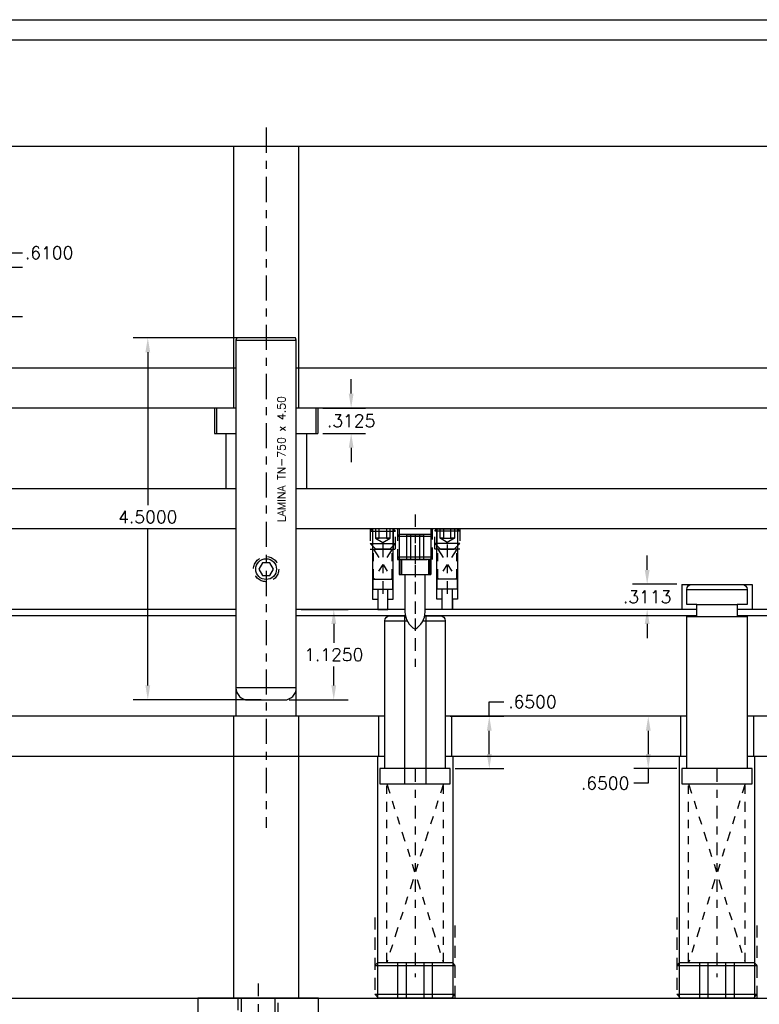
# Model space of a CAD drawing. Header units: inches. Extents: x -77 to 299, y -110 to 144.
# Tile 14 of 256: x 13 to 22, y -64 to -52. Entities that reach past the tile are written whole.
import ezdxf

# ---------------------------------------------------------------- set-up
doc = ezdxf.new("R2010")
doc.units = ezdxf.units.IN
doc.header["$MEASUREMENT"] = 0
for name, pattern in [('CENTER', [0.249, 0.156, -0.031, 0.031, -0.031]), ('CENTER-2', [0.498, 0.312, -0.062, 0.062, -0.062]), ('HIDDEN', [0.225, 0.15, -0.075]), ('PHANTOM', [0.25, 0.125, -0.025, 0.025, -0.025, 0.025, -0.025])]:
    doc.linetypes.add(name, pattern=pattern)
doc.layers.get('DEFPOINTS').update_dxf_attribs({"color": 8})
for name, color, linetype in [('SID-M-C', 74, 'CENTER'), ('SID-M-C2', 74, 'CENTER-2'), ('SID-M-D', 42, 'Continuous'), ('SID-M-H', 4, 'HIDDEN'), ('SID-M-P', 202, 'PHANTOM'), ('SID-M-S', 105, 'Continuous')]:
    doc.layers.add(name, color=color, linetype=linetype)
doc.styles.add('DIEMAKER', font='SIMPLEX.shx')
doc.styles.get("Standard").update_dxf_attribs({"font": 'txt.shx'})
doc.dimstyles.get("Standard").update_dxf_attribs({"dimtxt": 0.18, "dimasz": 0.18, "dimexe": 0.18, "dimexo": 0.0625, "dimgap": 0.09, "dimtad": 0, "dimtih": 1, "dimtoh": 1, "dimdec": 4, "dimzin": 0, "dimdsep": 46, "dimtxsty": 'Standard', "dimcen": 0.09, "dimadec": 0, "dimazin": 0, "dimtfac": 1, "dimtdec": 4, "dimtofl": 0, "dimtmove": 0, "dimatfit": 3, "dimfxl": 0, "dimtolj": 1, "dimtzin": 0, "dimarcsym": 0})
doc.dimstyles.new('STANDARD$0', dxfattribs={"dimtxt": 0.156, "dimasz": 0.18, "dimexe": 0.18, "dimexo": 0.0625, "dimgap": 0.07, "dimtad": 0, "dimtih": 1, "dimtoh": 1, "dimdec": 4, "dimzin": 4, "dimdsep": 46, "dimtxsty": 'Standard', "dimcen": 0.09, "dimclrd": 2, "dimclre": 2, "dimclrt": 2, "dimadec": 4, "dimazin": 0, "dimtfac": 1, "dimtdec": 4, "dimtofl": 0, "dimtmove": 0, "dimatfit": 3, "dimfxl": 0, "dimtolj": 1, "dimtzin": 0, "dimarcsym": 0})

# ---------------------------------------------------------------- blocks, each defined once
blk = doc.blocks.new('*D320')
at = {"layer": 'DEFPOINTS', "color": 0}
for p in [(12.492, -54.976), (12.886, -54.976), (12.515, -55.586)]:
    blk.add_point(p, dxfattribs=at)
at = {"layer": 'SID-M-D', "color": 2, "lineweight": -2}
for p, q in [((12.886, -54.976), (12.886, -54.796)), ((12.886, -54.796), (13.066, -54.796)), ((12.554, -54.976), (13.066, -54.976)), ((12.886, -55.406), (12.886, -55.156)), ((12.578, -55.586), (13.066, -55.586))]:
    blk.add_line(p, q, dxfattribs=at)
at = {"layer": 'SID-M-D', "color": 2}
for points in [[(12.856, -55.156), (12.916, -55.156), (12.886, -54.976)], [(12.856, -55.406), (12.916, -55.406), (12.886, -55.586)]]:
    blk.add_solid(points, dxfattribs=at)
at = {"layer": 'SID-M-D', "color": 2, "insert": (13.396, -54.796), "char_height": 0.156, "attachment_point": 5}
blk.add_mtext('\\A1;.6100', dxfattribs=at)
blk = doc.blocks.new('*D321')
at = {"layer": 'DEFPOINTS', "color": 0}
for p in [(16.092, -55.851), (14.622, -60.351), (16.092, -60.351)]:
    blk.add_point(p, dxfattribs=at)
at = {"layer": 'SID-M-D', "color": 2, "lineweight": -2}
for p, q in [((16.029, -55.851), (14.442, -55.851)), ((14.622, -56.031), (14.622, -57.93)), ((14.622, -60.171), (14.622, -58.226)), ((16.029, -60.351), (14.442, -60.351))]:
    blk.add_line(p, q, dxfattribs=at)
at = {"layer": 'SID-M-D', "color": 2}
for points in [[(14.592, -56.031), (14.652, -56.031), (14.622, -55.851)], [(14.592, -60.171), (14.652, -60.171), (14.622, -60.351)]]:
    blk.add_solid(points, dxfattribs=at)
at = {"layer": 'SID-M-D', "color": 2, "insert": (14.622, -58.078), "char_height": 0.156, "attachment_point": 5}
blk.add_mtext('\\A1;4.5000', dxfattribs=at)
blk = doc.blocks.new('*D322')
at = {"layer": 'DEFPOINTS', "color": 0}
for p in [(16.467, -59.226), (16.932, -59.226), (16.317, -60.351)]:
    blk.add_point(p, dxfattribs=at)
at = {"layer": 'SID-M-D', "color": 2, "lineweight": -2}
for p, q in [((16.529, -59.226), (17.112, -59.226)), ((16.932, -59.406), (16.932, -59.641)), ((16.932, -60.171), (16.932, -59.937)), ((16.379, -60.351), (17.112, -60.351))]:
    blk.add_line(p, q, dxfattribs=at)
at = {"layer": 'SID-M-D', "color": 2}
for points in [[(16.902, -59.406), (16.962, -59.406), (16.932, -59.226)], [(16.902, -60.171), (16.962, -60.171), (16.932, -60.351)]]:
    blk.add_solid(points, dxfattribs=at)
at = {"layer": 'SID-M-D', "color": 2, "insert": (16.932, -59.789), "char_height": 0.156, "attachment_point": 5}
blk.add_mtext('\\A1;1.1250', dxfattribs=at)
blk = doc.blocks.new('*D323')
at = {"layer": 'DEFPOINTS', "color": 0}
for p in [(16.732, -56.726), (17.148, -56.726), (16.732, -57.039)]:
    blk.add_point(p, dxfattribs=at)
at = {"layer": 'SID-M-D', "color": 2, "lineweight": -2}
for p, q in [((17.148, -56.546), (17.148, -56.366)), ((16.795, -56.726), (17.328, -56.726)), ((16.795, -57.039), (17.328, -57.039)), ((17.148, -57.219), (17.148, -57.399))]:
    blk.add_line(p, q, dxfattribs=at)
at = {"layer": 'SID-M-D', "color": 2}
for points in [[(17.118, -56.546), (17.178, -56.546), (17.148, -56.726)], [(17.118, -57.219), (17.178, -57.219), (17.148, -57.039)]]:
    blk.add_solid(points, dxfattribs=at)
at = {"layer": 'SID-M-D', "color": 2, "insert": (17.148, -56.883), "char_height": 0.156, "attachment_point": 5}
blk.add_mtext('\\A1;.3125', dxfattribs=at)
blk = doc.blocks.new('dm108731')
at = {"layer": 'SID-M-H'}
blk.add_circle((0, 0), 0.156, dxfattribs=at)
at = {"layer": 'SID-M-S'}
blk.add_lwpolyline([(-0.045, 0.078), (-0.09, 0), (-0.045, -0.078), (0.045, -0.078), (0.09, 0), (0.045, 0.078)], close=True, dxfattribs=at)
blk.add_circle((0, 0), 0.129, dxfattribs=at)
blk = doc.blocks.new('*D339')
at = {"layer": 'DEFPOINTS', "color": 0}
for p in [(18.317, -60.555), (18.864, -60.555), (18.379, -61.205)]:
    blk.add_point(p, dxfattribs=at)
at = {"layer": 'SID-M-D', "color": 2, "lineweight": -2}
for p, q in [((18.864, -60.555), (18.864, -60.375)), ((18.864, -60.375), (19.044, -60.375)), ((18.379, -60.555), (19.044, -60.555)), ((18.864, -61.025), (18.864, -60.735)), ((18.442, -61.205), (19.044, -61.205))]:
    blk.add_line(p, q, dxfattribs=at)
at = {"layer": 'SID-M-D', "color": 2}
for points in [[(18.834, -60.735), (18.894, -60.735), (18.864, -60.555)], [(18.834, -61.025), (18.894, -61.025), (18.864, -61.205)]]:
    blk.add_solid(points, dxfattribs=at)
at = {"layer": 'SID-M-D', "color": 2, "insert": (19.4, -60.375), "char_height": 0.156, "attachment_point": 5}
blk.add_mtext('\\A1;.6500', dxfattribs=at)
blk = doc.blocks.new('*D340')
at = {"layer": 'DEFPOINTS', "color": 0}
for p in [(21.317, -60.555), (20.839, -61.205), (21.254, -61.205)]:
    blk.add_point(p, dxfattribs=at)
at = {"layer": 'SID-M-D', "color": 2, "lineweight": -2}
for p, q in [((21.254, -60.555), (20.659, -60.555)), ((20.839, -60.735), (20.839, -61.025)), ((21.192, -61.205), (20.659, -61.205)), ((20.839, -61.205), (20.839, -61.385)), ((20.839, -61.385), (20.659, -61.385))]:
    blk.add_line(p, q, dxfattribs=at)
at = {"layer": 'SID-M-D', "color": 2}
for points in [[(20.809, -60.735), (20.869, -60.735), (20.839, -60.555)], [(20.809, -61.025), (20.869, -61.025), (20.839, -61.205)]]:
    blk.add_solid(points, dxfattribs=at)
at = {"layer": 'SID-M-D', "color": 2, "insert": (20.303, -61.385), "char_height": 0.156, "attachment_point": 5}
blk.add_mtext('\\A1;.6500', dxfattribs=at)
blk = doc.blocks.new('*D342')
at = {"layer": 'DEFPOINTS', "color": 0}
for p in [(5.192, -59.305), (15.717, -59.305), (5.192, -59.686), (2.623, -59.874), (4.317, -60.191)]:
    blk.add_point(p, dxfattribs=at)
at = {"layer": 'SID-M-D', "color": 0, "lineweight": -2}
for p, q in [((5.129, -59.305), (2.393, -59.305)), ((4.263, -60.223), (2.857, -61.034))]:
    blk.add_line(p, q, dxfattribs=at)
for start, end in [(183.146, 191.7662), (198.2835, 206.854)]:
    blk.add_arc((5.852, -59.305), 3.279, start, end, dxfattribs=at)
at = {"layer": 'SID-M-D', "color": 0}
for points in [[(2.548, -59.486), (2.608, -59.484), (2.573, -59.305)], [(2.953, -60.772), (2.901, -60.8), (3.013, -60.944)]]:
    blk.add_solid(points, dxfattribs=at)
at = {"layer": 'SID-M-D', "color": 0, "insert": (2.685, -60.154), "char_height": 0.18, "attachment_point": 5}
blk.add_mtext('\\A1;30°', dxfattribs=at)
blk = doc.blocks.new('*D1472')
at = {"layer": 'DEFPOINTS', "color": 0}
for p in [(20.825, -58.915), (21.254, -58.915), (21.254, -59.226)]:
    blk.add_point(p, dxfattribs=at)
at = {"layer": 'SID-M-D', "color": 2, "lineweight": -2}
for p, q in [((20.825, -58.735), (20.825, -58.555)), ((21.192, -58.915), (20.645, -58.915)), ((21.192, -59.226), (20.645, -59.226)), ((20.825, -59.406), (20.825, -59.586))]:
    blk.add_line(p, q, dxfattribs=at)
at = {"layer": 'SID-M-D', "color": 2}
for points in [[(20.795, -58.735), (20.855, -58.735), (20.825, -58.915)], [(20.795, -59.406), (20.855, -59.406), (20.825, -59.226)]]:
    blk.add_solid(points, dxfattribs=at)
at = {"layer": 'SID-M-D', "color": 2, "insert": (20.825, -59.071), "char_height": 0.156, "attachment_point": 5}
blk.add_mtext('\\A1;.3113', dxfattribs=at)
blk = doc.blocks.new('*D1504')
at = {"layer": 'DEFPOINTS', "color": 0}
for p in [(5.192, -59.305), (6.053, -59.305), (15.717, -59.305), (3.418, -59.613), (5.192, -59.619)]:
    blk.add_point(p, dxfattribs=at)
at = {"layer": 'SID-M-D', "color": 0, "lineweight": -2}
for p, q in [((5.129, -59.305), (3.22, -59.305)), ((5.133, -59.64), (3.391, -60.274))]:
    blk.add_line(p, q, dxfattribs=at)
for start, end in [(172.2238, 176.1119), (203.8881, 207.7762)]:
    blk.add_arc((6.053, -59.305), 2.653, start, end, dxfattribs=at)
at = {"layer": 'SID-M-D', "color": 0}
for points in [[(3.436, -59.126), (3.376, -59.124), (3.4, -59.305)], [(3.599, -60.391), (3.655, -60.368), (3.56, -60.212)]]:
    blk.add_solid(points, dxfattribs=at)
at = {"layer": 'SID-M-D', "color": 0, "insert": (3.44, -59.766), "char_height": 0.18, "attachment_point": 5}
blk.add_mtext('\\A1;20°', dxfattribs=at)

msp = doc.modelspace()

# ---------------------------------------------------------------- linework, layer by layer
at = {"layer": 'SID-M-C'}
for p, q in [((17.9419, -58.04641), (17.9419, -58.78641)), ((17.5419, -58.42141), (17.5419, -59.03141)), ((17.9419, -58.42641), (17.9419, -59.71191)), ((18.3419, -58.42141), (18.3419, -59.03141)), ((17.9419, -58.67141), (17.9419, -59.98161)), ((17.9419, -61.21261), (17.9419, -63.79811)), ((21.6919, -61.21261), (21.6919, -63.79811)), ((15.9919, -63.87511), (15.9919, -66.61168))]:
    msp.add_line(p, q, dxfattribs=at)
at = {"layer": 'SID-M-C2'}
msp.add_line((16.0919, -53.24068), (16.0919, -61.94061), dxfattribs=at)
at = {"layer": 'SID-M-H'}
for points in [[(17.3859, -58.22641), (17.3859, -58.47641), (17.5419, -58.47641), (17.6979, -58.47641), (17.6979, -58.22641)], [(17.7234, -58.22641), (17.7234, -58.60641), (17.9419, -58.60641), (18.1604, -58.60641), (18.1604, -58.22641)], [(18.4979, -58.22641), (18.4979, -58.47641), (18.3419, -58.47641), (18.1859, -58.47641), (18.1859, -58.22641)], [(17.4419, -63.05511), (17.4419, -64.05511), (17.9419, -64.05511), (18.4419, -64.05511), (18.4419, -63.05511)], [(21.1919, -63.05511), (21.1919, -64.05511), (21.6919, -64.05511), (22.1919, -64.05511), (22.1919, -63.05511)], [(15.7419, -64.05511), (15.7419, -65.76606), (15.78095, -65.80511), (16.20285, -65.80511), (16.2419, -65.76606), (16.2419, -64.05511)]]:
    msp.add_lwpolyline(points, dxfattribs=at)
at = {"layer": 'SID-M-P'}
for points in [[(17.42465, -58.47641), (17.65915, -58.85141), (17.65915, -58.47641), (17.42465, -58.85141), (17.42465, -58.47641)], [(18.45915, -58.47641), (18.22465, -58.85141), (18.22465, -58.47641), (18.45915, -58.85141), (18.45915, -58.47641)], [(17.59015, -61.39261), (18.29365, -63.61811), (18.29365, -61.39261), (17.59015, -63.61811), (17.59015, -61.39261)], [(21.34015, -61.39261), (22.04365, -63.61811), (22.04365, -61.39261), (21.34015, -63.61811), (21.34015, -61.39261)]]:
    msp.add_lwpolyline(points, dxfattribs=at)
at = {"layer": 'SID-M-S'}
for p, q in [((15.6859, -53.47641), (15.6859, -56.72641)), ((16.4979, -56.72641), (16.4979, -53.47641)), ((15.7169, -56.72641), (12.36594, -56.72641)), ((15.4514, -56.72641), (15.4514, -57.03891)), ((15.4749, -56.72641), (15.4749, -57.03891)), ((23.0044, -56.72641), (16.4669, -56.72641)), ((16.7089, -56.72641), (16.7089, -57.03891)), ((16.7324, -56.72641), (16.7324, -57.03891)), ((15.4514, -57.03891), (15.7169, -57.03891)), ((15.5919, -57.03891), (15.5919, -57.72641)), ((16.4669, -57.03891), (16.7324, -57.03891)), ((16.5919, -57.03891), (16.5919, -57.72641)), ((15.7169, -57.72641), (12.36594, -57.72641)), ((23.0044, -57.72641), (16.4669, -57.72641)), ((15.7169, -58.22641), (5.1919, -58.22641)), ((23.0044, -58.22641), (16.4669, -58.22641)), ((17.4134, -58.22641), (17.4134, -58.47641)), ((17.6704, -58.22641), (17.6704, -58.47641)), ((17.7464, -58.22641), (17.7464, -58.79391)), ((18.1374, -58.22641), (18.1374, -58.79391)), ((18.2134, -58.22641), (18.2134, -58.47641)), ((18.4704, -58.22641), (18.4704, -58.47641)), ((17.7464, -58.79391), (18.1374, -58.79391)), ((17.4169, -58.85141), (17.6669, -58.85141)), ((18.4669, -58.85141), (18.2169, -58.85141)), ((21.2544, -58.91511), (21.2544, -59.22641)), ((21.2544, -58.91511), (22.1294, -58.91511)), ((22.1294, -58.91511), (22.1294, -59.22641)), ((17.4794, -58.97641), (17.6044, -58.97641)), ((18.4044, -58.97641), (18.2794, -58.97641)), ((21.3169, -58.97761), (22.0669, -58.97761)), ((21.4419, -59.16511), (21.9419, -59.16511)), ((15.7169, -59.30511), (5.1919, -59.30511)), ((15.7169, -59.22641), (10.89192, -59.22641)), ((17.8169, -59.22641), (16.4669, -59.22641)), ((17.8169, -59.30511), (16.4669, -59.30511)), ((17.8099, -59.30511), (17.8099, -61.39261)), ((21.4419, -59.22641), (18.0669, -59.22641)), ((21.4419, -59.30511), (18.0669, -59.30511)), ((18.0739, -59.30511), (18.0739, -61.39261)), ((21.4419, -59.31511), (21.9419, -59.31511)), ((23.0659, -59.22641), (21.9419, -59.22641)), ((23.0659, -59.30511), (21.9419, -59.30511)), ((17.5669, -59.36761), (17.843, -59.36761)), ((18.04081, -59.36761), (18.3169, -59.36761)), ((17.5669, -60.55511), (7.55745, -60.55511)), ((15.6859, -60.55511), (15.6859, -64.05511)), ((16.4979, -64.05511), (16.4979, -60.55511)), ((17.4889, -60.55511), (17.4889, -61.05511)), ((21.3169, -60.55511), (18.3169, -60.55511)), ((18.3949, -60.55511), (18.3949, -61.05511)), ((21.2389, -60.55511), (21.2389, -61.05511)), ((24.1919, -60.55511), (22.0669, -60.55511)), ((22.1449, -60.55511), (22.1449, -61.05511)), ((17.4734, -61.05511), (17.4734, -64.05511)), ((18.4104, -61.05511), (18.4104, -64.05511)), ((21.2234, -61.05511), (21.2234, -64.05511)), ((22.1604, -61.05511), (22.1604, -64.05511))]:
    msp.add_line(p, q, dxfattribs=at)
at = {"layer": 'SID-M-S', "color": 7}
for points in [[(-7.73176, -51.89929), (39.76824, -51.89929), (39.76824, -85.77431), (-7.73176, -85.77431)], [(-7.48176, -85.52431), (-7.48176, -52.14929), (39.51824, -52.14929), (39.51824, -85.52431)]]:
    msp.add_lwpolyline(points, close=True, dxfattribs=at)
at = {"layer": 'SID-M-S'}
for points in [[(25.2419, -56.22641), (25.2419, -53.47641), (4.2419, -53.47641), (4.2419, -56.22641)], [(16.4669, -55.88141), (16.4569, -55.85141), (15.7269, -55.85141), (15.7169, -55.88141), (16.4669, -55.88141)], [(15.7169, -55.88141), (15.7169, -60.55511)], [(16.4669, -60.55511), (16.4669, -55.88141)], [(12.36594, -56.22641), (15.7169, -56.22641)], [(16.4669, -56.22641), (22.9419, -56.22641)], [(17.3859, -58.25391), (17.6979, -58.25391), (17.6704, -58.22641), (17.4134, -58.22641), (17.3859, -58.25391)], [(17.4139, -58.22641), (17.4139, -59.10141), (17.4784, -59.10141), (17.4784, -59.22641), (17.6054, -59.22641), (17.6054, -59.10141), (17.6699, -59.10141), (17.6699, -58.22641)], [(17.5419, -58.34341), (17.45183, -58.34341), (17.4969, -58.34341), (17.4969, -58.22641), (17.45183, -58.22641), (17.45183, -58.34341), (17.5419, -58.39538), (17.63197, -58.34341), (17.63197, -58.22641), (17.58691, -58.22641), (17.58691, -58.34341), (17.63197, -58.34341), (17.5419, -58.34341)], [(18.4979, -58.25391), (18.1859, -58.25391), (18.2134, -58.22641), (18.4704, -58.22641), (18.4979, -58.25391)], [(18.4699, -58.22641), (18.4699, -59.10141), (18.4054, -59.10141), (18.4054, -59.22641), (18.2784, -59.22641), (18.2784, -59.10141), (18.2139, -59.10141), (18.2139, -58.22641)], [(18.3419, -58.34341), (18.43197, -58.34341), (18.38691, -58.34341), (18.38691, -58.22641), (18.43197, -58.22641), (18.43197, -58.34341), (18.3419, -58.39538), (18.25183, -58.34341), (18.25183, -58.22641), (18.2969, -58.22641), (18.2969, -58.34341), (18.25183, -58.34341), (18.3419, -58.34341)], [(17.7234, -58.31741), (18.1604, -58.31741), (18.1374, -58.29441), (17.7464, -58.29441), (17.7234, -58.31741)], [(17.9419, -58.60641), (17.88795, -58.60641), (17.88795, -58.29441), (17.83394, -58.29441), (17.83394, -58.60641), (18.04987, -58.60641), (18.04987, -58.29441), (17.99585, -58.29441), (17.99585, -58.60641), (17.9419, -58.60641)], [(17.9419, -58.29441), (17.88795, -58.29441), (17.88795, -58.29541), (17.83394, -58.29541), (17.83394, -58.29441), (18.04987, -58.29441), (18.04987, -58.29541), (17.99585, -58.29541), (17.99585, -58.29441), (17.9419, -58.29441)], [(17.3859, -58.40641), (17.6979, -58.40641), (17.6279, -58.47641), (17.4559, -58.47641), (17.3859, -58.40641)], [(18.4979, -58.40641), (18.1859, -58.40641), (18.2559, -58.47641), (18.4279, -58.47641), (18.4979, -58.40641)], [(17.7234, -58.57191), (18.1604, -58.57191), (18.1259, -58.60641), (17.7579, -58.60641), (17.7234, -58.57191)], [(17.4169, -58.85141), (17.4169, -58.97641), (17.4794, -58.97641), (17.4794, -59.22641), (17.6044, -59.22641), (17.6044, -58.97641), (17.6669, -58.97641), (17.6669, -58.85141)], [(18.4669, -58.85141), (18.4669, -58.97641), (18.4044, -58.97641), (18.4044, -59.22641), (18.2794, -59.22641), (18.2794, -58.97641), (18.2169, -58.97641), (18.2169, -58.85141)], [(4.2419, -61.19313), (4.2419, -64.05511), (25.2419, -64.05511), (25.2419, -61.05511)], [(17.5669, -61.05511), (5.93215, -61.05511)], [(21.3169, -61.05511), (18.3169, -61.05511)], [(25.2419, -61.05511), (22.0669, -61.05511)], [(17.4419, -63.64961), (18.4419, -63.64961), (18.4104, -63.61811), (17.4734, -63.61811), (17.4419, -63.64961)], [(17.9419, -64.05511), (17.83372, -64.05511), (17.83372, -63.61811), (17.72539, -63.61811), (17.72539, -64.05511), (18.15842, -64.05511), (18.15842, -63.61811), (18.05009, -63.61811), (18.05009, -64.05511), (17.9419, -64.05511)], [(21.1919, -63.64961), (22.1919, -63.64961), (22.1604, -63.61811), (21.2234, -63.61811), (21.1919, -63.64961)], [(21.6919, -64.05511), (21.58372, -64.05511), (21.58372, -63.61811), (21.47539, -63.61811), (21.47539, -64.05511), (21.90842, -64.05511), (21.90842, -63.61811), (21.80009, -63.61811), (21.80009, -64.05511), (21.6919, -64.05511)], [(15.78095, -64.05511), (15.78095, -66.30511), (15.9919, -66.43168), (16.20285, -66.30511), (16.20285, -64.05511)], [(17.4419, -64.00761), (18.4419, -64.00761), (18.3944, -64.05511), (17.4894, -64.05511), (17.4419, -64.00761)], [(21.1919, -64.00761), (22.1919, -64.00761), (22.1444, -64.05511), (21.2394, -64.05511), (21.1919, -64.00761)]]:
    msp.add_lwpolyline(points, dxfattribs=at)
for points in [[(17.7544, -58.60641), (17.7544, -58.79391), (18.1294, -58.79391), (18.1294, -58.60641)], [(17.7719, -58.60641), (17.7719, -58.79391), (18.1119, -58.79391), (18.1119, -58.60641)], [(18.3794, -61.39261), (18.3794, -61.20511), (17.5044, -61.20511), (17.5044, -61.39261)], [(22.1294, -61.39261), (22.1294, -61.20511), (21.2544, -61.20511), (21.2544, -61.39261)], [(15.2419, -64.05511), (15.2419, -69.55511), (16.7419, -69.55511), (16.7419, -64.05511)]]:
    msp.add_lwpolyline(points, close=True, dxfattribs=at)
for points in [[(17.8169, -58.79391), (17.8169, -59.25641, 0.2679668), (17.9419, -59.47291, 0.2679668), (18.0669, -59.25641), (18.0669, -58.79391)], [(21.3169, -61.20511), (21.3169, -59.31511), (21.4419, -59.31511), (21.4419, -59.16511), (21.3169, -59.16511), (21.3169, -58.97761, -0.41421356), (21.3794, -58.91511), (22.0044, -58.91511, -0.41421356), (22.0669, -58.97761), (22.0669, -59.16511), (21.9419, -59.16511), (21.9419, -59.31511), (22.0669, -59.31511), (22.0669, -61.20511)], [(17.5669, -61.20511), (17.5669, -59.36761, -0.41421356), (17.6294, -59.30511), (17.82169, -59.30511)], [(18.06211, -59.30511), (18.2544, -59.30511, -0.41421356), (18.3169, -59.36761), (18.3169, -61.20511)], [(16.4669, -60.20141), (15.7169, -60.20141, 0.41421356), (15.8669, -60.35141), (16.3169, -60.35141, 0.41421356), (16.4669, -60.20141, 0.41421356)]]:
    msp.add_lwpolyline(points, format="xyb", dxfattribs=at)

# ---------------------------------------------------------------- block references
msp.add_blockref('dm108731', (16.0919, -58.72641))

# ---------------------------------------------------------------- texts
at = {"layer": 'SID-M-D', "style": 'DIEMAKER'}
msp.add_text('LAMINA TN-750 x 4.50', height=0.1, rotation=90, dxfattribs=at).set_placement((16.3318, -58.14411))

# ---------------------------------------------------------------- dimensions: what is measured, and where the dimension line sits
at = {"layer": 'SID-M-D'}
for base, p1, p2, picture, middle in [((12.88582, -54.97641), (12.51544, -55.58641), (12.49194, -54.97641), '*D320', (13.39582, -54.79641)), ((17.14793, -56.72641), (16.7324, -57.03891), (16.7324, -56.72641), '*D323', (17.14793, -56.88266)), ((16.9324, -59.22641), (16.3169, -60.35141), (16.4669, -59.22641), '*D322', (16.9324, -59.78891))]:
    dim = msp.add_linear_dim(base=base, p1=p1, p2=p2, angle=90, dimstyle='STANDARD$0', dxfattribs=at)
    dim.commit()
    dim.dimension.update_dxf_attribs({"geometry": picture, "text_midpoint": middle})
dim = msp.add_linear_dim(base=(14.62159, -60.35141), p1=(16.0919, -55.85141), p2=(16.0919, -60.35141), angle=90, dimstyle='STANDARD$0', dxfattribs=at)
dim.commit()
dim.dimension.update_dxf_attribs({"geometry": '*D321', "text_midpoint": (14.62159, -58.07841), "dimtype": 160})
for base, p1, p2, picture, middle in [((20.82522, -58.91511), (21.2544, -59.22641), (21.2544, -58.91511), '*D1472', (20.82522, -59.07076)), ((18.86351, -60.55511), (18.3794, -61.20511), (18.3169, -60.55511), '*D339', (19.39951, -60.37511)), ((20.83923, -61.20511), (21.3169, -60.55511), (21.2544, -61.20511), '*D340', (20.30323, -61.38511))]:
    dim = msp.add_linear_dim(base=base, p1=p1, p2=p2, angle=90, dimstyle='STANDARD$0', override={"dimfxl": 0.18}, dxfattribs=at)
    dim.commit()
    dim.dimension.update_dxf_attribs({"geometry": picture, "text_midpoint": middle})
for base, line2, picture, middle in [((3.41794, -59.61311), ((6.05301, -59.30511), (5.1919, -59.61853)), '*D1504', (3.4403, -59.7658)), ((2.62324, -59.87444), ((4.3169, -60.19145), (5.1919, -59.68626)), '*D342', (2.68515, -60.15369))]:
    dim = msp.add_angular_dim_2l(base=base, line1=((15.7169, -59.30511), (5.1919, -59.30511)), line2=line2, dimstyle='Standard', override={"dimfxl": 0.18}, dxfattribs=at)
    dim.commit()
    dim.dimension.update_dxf_attribs({"geometry": picture, "text_midpoint": middle})

doc.saveas('drawing.dxf')
